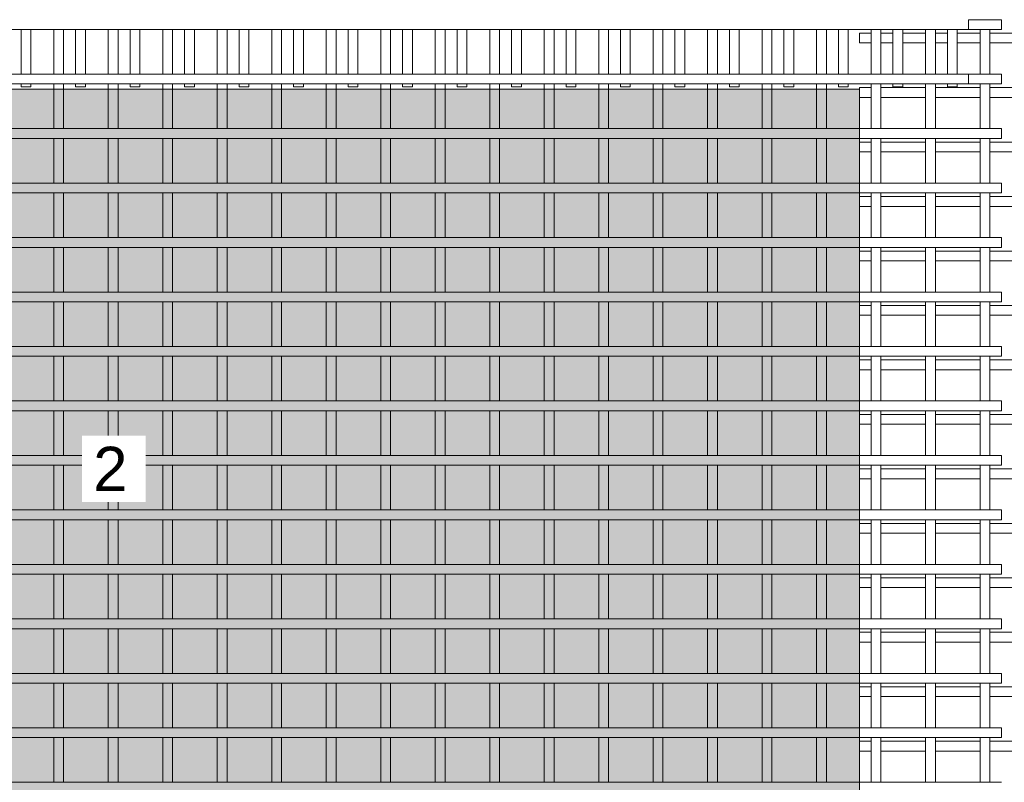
# Model space of a CAD drawing. Header units: millimetres. Extents: x 270 to 8201, y -488 to 3349.
# Tile 6 of 9: x 3745 to 5552, y 661 to 2060. Entities that reach past the tile are written whole.
import ezdxf

# ---------------------------------------------------------------- set-up
doc = ezdxf.new("R2010")
doc.units = ezdxf.units.MM
for name, color, linetype, lineweight in [('A-DETL-GENF', 92, 'Continuous', 18), ('A-DETL-THIN', 151, 'Continuous', 18), ('A-GENM', 13, 'Continuous', 18), ('G-ANNO-TEXT', 231, 'Continuous', 9)]:
    doc.layers.add(name, color=color, linetype=linetype, lineweight=lineweight)
doc.styles.add('Arial_2', font='arial.ttf', dxfattribs={"height": 81.236361})

# ---------------------------------------------------------------- blocks, each defined once
blk = doc.blocks.new('United Steel Ductile SE91 Small Mesh - United Steel Ductile SE91 Small Mesh-261679-Level 1')
at = {"layer": 'A-GENM'}
for p, q in [((0, -106.9), (-60, -106.9)), ((0, -124.9), (0, -106.9)), ((-1738.9, -124.9), (-1738.9, -206.8)), ((-1720.9, -206.8), (-1720.9, -124.9)), ((-1638.9, -124.9), (-1638.9, -206.8)), ((-1620.9, -206.8), (-1620.9, -124.9)), ((-1538.9, -124.9), (-1538.9, -206.8)), ((-1520.9, -206.8), (-1520.9, -124.9)), ((-1438.9, -124.9), (-1438.9, -206.8)), ((-1420.9, -206.8), (-1420.9, -124.9)), ((-1338.9, -124.9), (-1338.9, -206.8)), ((-1320.9, -206.8), (-1320.9, -124.9)), ((-1238.9, -124.9), (-1238.9, -206.8)), ((-1220.9, -206.8), (-1220.9, -124.9)), ((-1138.9, -124.9), (-1138.9, -206.8)), ((-1120.9, -206.8), (-1120.9, -124.9)), ((-1038.9, -124.9), (-1038.9, -206.8)), ((-1020.9, -206.8), (-1020.9, -124.9)), ((-938.9, -124.9), (-938.9, -206.8)), ((-920.9, -206.8), (-920.9, -124.9)), ((-838.9, -124.9), (-838.9, -206.8)), ((-820.9, -206.8), (-820.9, -124.9)), ((-738.9, -124.9), (-738.9, -206.8)), ((-720.9, -206.8), (-720.9, -124.9)), ((-639, -124.9), (-639, -206.8)), ((-621, -206.8), (-621, -124.9)), ((-539, -124.9), (-539, -206.8)), ((-521, -206.8), (-521, -124.9)), ((-439, -124.9), (-439, -206.8)), ((-421, -206.8), (-421, -124.9)), ((-339, -124.9), (-339, -206.8)), ((-321, -206.8), (-321, -124.9)), ((-239, -124.9), (-239, -206.8)), ((-221, -206.8), (-221, -124.9)), ((-139, -124.9), (-139, -206.8)), ((-121, -206.8), (-121, -124.9)), ((-60, -124.9), (0, -124.9)), ((-39, -124.9), (-39, -206.8)), ((-21, -206.8), (-21, -124.9)), ((0, -206.8), (-60, -206.8)), ((0, -224.8), (0, -206.8)), ((-1738.9, -224.8), (-1738.9, -234.6)), ((-1738.9, -234.6), (-1738.9, -306.8)), ((-1720.9, -234.6), (-1720.9, -224.8)), ((-1720.9, -306.8), (-1720.9, -234.6)), ((-1638.9, -224.8), (-1638.9, -234.6)), ((-1638.9, -234.6), (-1638.9, -306.8)), ((-1620.9, -234.6), (-1620.9, -224.8)), ((-1620.9, -306.8), (-1620.9, -234.6)), ((-1538.9, -224.8), (-1538.9, -234.6)), ((-1538.9, -234.6), (-1538.9, -306.8)), ((-1520.9, -234.6), (-1520.9, -224.8)), ((-1520.9, -306.8), (-1520.9, -234.6)), ((-1438.9, -224.8), (-1438.9, -234.6)), ((-1438.9, -234.6), (-1438.9, -306.8)), ((-1420.9, -234.6), (-1420.9, -224.8)), ((-1420.9, -306.8), (-1420.9, -234.6)), ((-1338.9, -224.8), (-1338.9, -234.6)), ((-1338.9, -234.6), (-1338.9, -306.8)), ((-1320.9, -234.6), (-1320.9, -224.8)), ((-1320.9, -306.8), (-1320.9, -234.6)), ((-1238.9, -224.8), (-1238.9, -234.6)), ((-1238.9, -234.6), (-1238.9, -306.8)), ((-1220.9, -234.6), (-1220.9, -224.8)), ((-1220.9, -306.8), (-1220.9, -234.6)), ((-1138.9, -224.8), (-1138.9, -234.6)), ((-1138.9, -234.6), (-1138.9, -306.8)), ((-1120.9, -234.6), (-1120.9, -224.8)), ((-1120.9, -306.8), (-1120.9, -234.6)), ((-1038.9, -224.8), (-1038.9, -234.6)), ((-1038.9, -234.6), (-1038.9, -306.8)), ((-1020.9, -234.6), (-1020.9, -224.8)), ((-1020.9, -306.8), (-1020.9, -234.6)), ((-938.9, -224.8), (-938.9, -234.6)), ((-938.9, -234.6), (-938.9, -306.8)), ((-920.9, -234.6), (-920.9, -224.8)), ((-920.9, -306.8), (-920.9, -234.6)), ((-838.9, -224.8), (-838.9, -234.6)), ((-838.9, -234.6), (-838.9, -306.8)), ((-820.9, -234.6), (-820.9, -224.8)), ((-820.9, -306.8), (-820.9, -234.6)), ((-738.9, -224.8), (-738.9, -234.6)), ((-738.9, -234.6), (-738.9, -306.8)), ((-720.9, -234.6), (-720.9, -224.8)), ((-720.9, -306.8), (-720.9, -234.6)), ((-639, -224.8), (-639, -234.6)), ((-639, -234.6), (-639, -306.8)), ((-621, -234.6), (-621, -224.8)), ((-621, -306.8), (-621, -234.6)), ((-539, -224.8), (-539, -234.6)), ((-539, -234.6), (-539, -306.8)), ((-521, -234.6), (-521, -224.8)), ((-521, -306.8), (-521, -234.6)), ((-439, -224.8), (-439, -234.6)), ((-439, -234.6), (-439, -306.8)), ((-421, -234.6), (-421, -224.8)), ((-421, -306.8), (-421, -234.6)), ((-339, -224.8), (-339, -234.6)), ((-339, -234.6), (-339, -306.8)), ((-321, -234.6), (-321, -224.8)), ((-321, -306.8), (-321, -234.6)), ((-239, -224.8), (-239, -306.8)), ((-221, -306.8), (-221, -224.8)), ((-139, -224.8), (-139, -306.8)), ((-121, -306.8), (-121, -224.8)), ((-60, -224.8), (0, -224.8)), ((-39, -224.8), (-39, -306.8)), ((-21, -306.8), (-21, -224.8)), ((-260.1, -306.8), (-4560, -306.8)), ((0, -306.8), (-260.1, -306.8)), ((0, -324.8), (0, -306.8)), ((-4560, -324.8), (-260.1, -324.8)), ((-1738.9, -324.8), (-1738.9, -406.8)), ((-1720.9, -406.8), (-1720.9, -324.8)), ((-1638.9, -324.8), (-1638.9, -406.8)), ((-1620.9, -406.8), (-1620.9, -324.8)), ((-1538.9, -324.8), (-1538.9, -406.8)), ((-1520.9, -406.8), (-1520.9, -324.8)), ((-1438.9, -324.8), (-1438.9, -406.8)), ((-1420.9, -406.8), (-1420.9, -324.8)), ((-1338.9, -324.8), (-1338.9, -406.8)), ((-1320.9, -406.8), (-1320.9, -324.8)), ((-1238.9, -324.8), (-1238.9, -406.8)), ((-1220.9, -406.8), (-1220.9, -324.8)), ((-1138.9, -324.8), (-1138.9, -406.8)), ((-1120.9, -406.8), (-1120.9, -324.8)), ((-1038.9, -324.8), (-1038.9, -406.8)), ((-1020.9, -406.8), (-1020.9, -324.8)), ((-938.9, -324.8), (-938.9, -406.8)), ((-920.9, -406.8), (-920.9, -324.8)), ((-838.9, -324.8), (-838.9, -406.8)), ((-820.9, -406.8), (-820.9, -324.8)), ((-738.9, -324.8), (-738.9, -406.8)), ((-720.9, -406.8), (-720.9, -324.8)), ((-639, -324.8), (-639, -406.8)), ((-621, -406.8), (-621, -324.8)), ((-539, -324.8), (-539, -406.8)), ((-521, -406.8), (-521, -324.8)), ((-439, -324.8), (-439, -406.8)), ((-421, -406.8), (-421, -324.8)), ((-339, -324.8), (-339, -406.8)), ((-321, -406.8), (-321, -324.8)), ((-260.1, -324.8), (0, -324.8)), ((-239, -324.8), (-239, -406.8)), ((-221, -406.8), (-221, -324.8)), ((-139, -324.8), (-139, -406.8)), ((-121, -406.8), (-121, -324.8)), ((-39, -324.8), (-39, -406.8)), ((-21, -406.8), (-21, -324.8)), ((-260.1, -406.8), (-4560, -406.8)), ((0, -406.8), (-260.1, -406.8)), ((0, -424.8), (0, -406.8)), ((-4560, -424.8), (-260.1, -424.8)), ((-1738.9, -424.8), (-1738.9, -506.8)), ((-1720.9, -506.8), (-1720.9, -424.8)), ((-1638.9, -424.8), (-1638.9, -506.8)), ((-1620.9, -506.8), (-1620.9, -424.8)), ((-1538.9, -424.8), (-1538.9, -506.8)), ((-1520.9, -506.8), (-1520.9, -424.8)), ((-1438.9, -424.8), (-1438.9, -506.8)), ((-1420.9, -506.8), (-1420.9, -424.8)), ((-1338.9, -424.8), (-1338.9, -506.8)), ((-1320.9, -506.8), (-1320.9, -424.8)), ((-1238.9, -424.8), (-1238.9, -506.8)), ((-1220.9, -506.8), (-1220.9, -424.8)), ((-1138.9, -424.8), (-1138.9, -506.8)), ((-1120.9, -506.8), (-1120.9, -424.8)), ((-1038.9, -424.8), (-1038.9, -506.8)), ((-1020.9, -506.8), (-1020.9, -424.8)), ((-938.9, -424.8), (-938.9, -506.8)), ((-920.9, -506.8), (-920.9, -424.8)), ((-838.9, -424.8), (-838.9, -506.8)), ((-820.9, -506.8), (-820.9, -424.8)), ((-738.9, -424.8), (-738.9, -506.8)), ((-720.9, -506.8), (-720.9, -424.8)), ((-639, -424.8), (-639, -506.8)), ((-621, -506.8), (-621, -424.8)), ((-539, -424.8), (-539, -506.8)), ((-521, -506.8), (-521, -424.8)), ((-439, -424.8), (-439, -506.8)), ((-421, -506.8), (-421, -424.8)), ((-339, -424.8), (-339, -506.8)), ((-321, -506.8), (-321, -424.8)), ((-260.1, -424.8), (0, -424.8)), ((-239, -424.8), (-239, -506.8)), ((-221, -506.8), (-221, -424.8)), ((-139, -424.8), (-139, -506.8)), ((-121, -506.8), (-121, -424.8)), ((-39, -424.8), (-39, -506.8)), ((-21, -506.8), (-21, -424.8)), ((-260.1, -506.8), (-4560, -506.8)), ((0, -506.8), (-260.1, -506.8)), ((0, -524.8), (0, -506.8)), ((-4560, -524.8), (-260.1, -524.8)), ((-1738.9, -524.8), (-1738.9, -606.8)), ((-1720.9, -606.8), (-1720.9, -524.8)), ((-1638.9, -524.8), (-1638.9, -606.8)), ((-1620.9, -606.8), (-1620.9, -524.8)), ((-1538.9, -524.8), (-1538.9, -606.8)), ((-1520.9, -606.8), (-1520.9, -524.8)), ((-1438.9, -524.8), (-1438.9, -606.8)), ((-1420.9, -606.8), (-1420.9, -524.8)), ((-1338.9, -524.8), (-1338.9, -606.8)), ((-1320.9, -606.8), (-1320.9, -524.8)), ((-1238.9, -524.8), (-1238.9, -606.8)), ((-1220.9, -606.8), (-1220.9, -524.8)), ((-1138.9, -524.8), (-1138.9, -606.8)), ((-1120.9, -606.8), (-1120.9, -524.8)), ((-1038.9, -524.8), (-1038.9, -606.8)), ((-1020.9, -606.8), (-1020.9, -524.8)), ((-938.9, -524.8), (-938.9, -606.8)), ((-920.9, -606.8), (-920.9, -524.8)), ((-838.9, -524.8), (-838.9, -606.8)), ((-820.9, -606.8), (-820.9, -524.8)), ((-738.9, -524.8), (-738.9, -606.8)), ((-720.9, -606.8), (-720.9, -524.8)), ((-639, -524.8), (-639, -606.8)), ((-621, -606.8), (-621, -524.8)), ((-539, -524.8), (-539, -606.8)), ((-521, -606.8), (-521, -524.8)), ((-439, -524.8), (-439, -606.8)), ((-421, -606.8), (-421, -524.8)), ((-339, -524.8), (-339, -606.8)), ((-321, -606.8), (-321, -524.8)), ((-260.1, -524.8), (0, -524.8)), ((-239, -524.8), (-239, -606.8)), ((-221, -606.8), (-221, -524.8)), ((-139, -524.8), (-139, -606.8)), ((-121, -606.8), (-121, -524.8)), ((-39, -524.8), (-39, -606.8)), ((-21, -606.8), (-21, -524.8)), ((-260.1, -606.8), (-4560, -606.8)), ((0, -606.8), (-260.1, -606.8)), ((0, -624.8), (0, -606.8)), ((-4560, -624.8), (-260.1, -624.8)), ((-1738.9, -624.8), (-1738.9, -706.8)), ((-1720.9, -706.8), (-1720.9, -624.8)), ((-1638.9, -624.8), (-1638.9, -706.8)), ((-1620.9, -706.8), (-1620.9, -624.8)), ((-1538.9, -624.8), (-1538.9, -706.8)), ((-1520.9, -706.8), (-1520.9, -624.8)), ((-1438.9, -624.8), (-1438.9, -706.8)), ((-1420.9, -706.8), (-1420.9, -624.8)), ((-1338.9, -624.8), (-1338.9, -706.8)), ((-1320.9, -706.8), (-1320.9, -624.8)), ((-1238.9, -624.8), (-1238.9, -706.8)), ((-1220.9, -706.8), (-1220.9, -624.8)), ((-1138.9, -624.8), (-1138.9, -706.8)), ((-1120.9, -706.8), (-1120.9, -624.8)), ((-1038.9, -624.8), (-1038.9, -706.8)), ((-1020.9, -706.8), (-1020.9, -624.8)), ((-938.9, -624.8), (-938.9, -706.8)), ((-920.9, -706.8), (-920.9, -624.8)), ((-838.9, -624.8), (-838.9, -706.8)), ((-820.9, -706.8), (-820.9, -624.8)), ((-738.9, -624.8), (-738.9, -706.8)), ((-720.9, -706.8), (-720.9, -624.8)), ((-639, -624.8), (-639, -706.8)), ((-621, -706.8), (-621, -624.8)), ((-539, -624.8), (-539, -706.8)), ((-521, -706.8), (-521, -624.8)), ((-439, -624.8), (-439, -706.8)), ((-421, -706.8), (-421, -624.8)), ((-339, -624.8), (-339, -706.8)), ((-321, -706.8), (-321, -624.8)), ((-260.1, -624.8), (0, -624.8)), ((-239, -624.8), (-239, -706.8)), ((-221, -706.8), (-221, -624.8)), ((-139, -624.8), (-139, -706.8)), ((-121, -706.8), (-121, -624.8)), ((-39, -624.8), (-39, -706.8)), ((-21, -706.8), (-21, -624.8)), ((-260.1, -706.8), (-4560, -706.8)), ((0, -706.8), (-260.1, -706.8)), ((0, -724.8), (0, -706.8)), ((-4560, -724.8), (-260.1, -724.8)), ((-1738.9, -724.8), (-1738.9, -806.7)), ((-1720.9, -806.7), (-1720.9, -724.8)), ((-1638.9, -724.8), (-1638.9, -806.7)), ((-1620.9, -806.7), (-1620.9, -724.8)), ((-1538.9, -724.8), (-1538.9, -806.7)), ((-1520.9, -806.7), (-1520.9, -724.8)), ((-1438.9, -724.8), (-1438.9, -806.7)), ((-1420.9, -806.7), (-1420.9, -724.8)), ((-1338.9, -724.8), (-1338.9, -806.7)), ((-1320.9, -806.7), (-1320.9, -724.8)), ((-1238.9, -724.8), (-1238.9, -806.7)), ((-1220.9, -806.7), (-1220.9, -724.8)), ((-1138.9, -724.8), (-1138.9, -806.7)), ((-1120.9, -806.7), (-1120.9, -724.8)), ((-1038.9, -724.8), (-1038.9, -806.7)), ((-1020.9, -806.7), (-1020.9, -724.8)), ((-938.9, -724.8), (-938.9, -806.7)), ((-920.9, -806.7), (-920.9, -724.8)), ((-838.9, -724.8), (-838.9, -806.7)), ((-820.9, -806.7), (-820.9, -724.8)), ((-738.9, -724.8), (-738.9, -806.7)), ((-720.9, -806.7), (-720.9, -724.8)), ((-639, -724.8), (-639, -806.7)), ((-621, -806.7), (-621, -724.8)), ((-539, -724.8), (-539, -806.7)), ((-521, -806.7), (-521, -724.8)), ((-439, -724.8), (-439, -806.7)), ((-421, -806.7), (-421, -724.8)), ((-339, -724.8), (-339, -806.7)), ((-321, -806.7), (-321, -724.8)), ((-260.1, -724.8), (0, -724.8)), ((-239, -724.8), (-239, -806.7)), ((-221, -806.7), (-221, -724.8)), ((-139, -724.8), (-139, -806.7)), ((-121, -806.7), (-121, -724.8)), ((-39, -724.8), (-39, -806.7)), ((-21, -806.7), (-21, -724.8)), ((-260.1, -806.7), (-4560, -806.7)), ((0, -806.7), (-260.1, -806.7)), ((0, -824.7), (0, -806.7)), ((-4560, -824.7), (-260.1, -824.7)), ((-1738.9, -824.7), (-1738.9, -906.7)), ((-1720.9, -906.7), (-1720.9, -824.7)), ((-1638.9, -824.7), (-1638.9, -906.7)), ((-1620.9, -906.7), (-1620.9, -824.7)), ((-1538.9, -824.7), (-1538.9, -906.7)), ((-1520.9, -906.7), (-1520.9, -824.7)), ((-1438.9, -824.7), (-1438.9, -906.7)), ((-1420.9, -906.7), (-1420.9, -824.7)), ((-1338.9, -824.7), (-1338.9, -906.7)), ((-1320.9, -906.7), (-1320.9, -824.7)), ((-1238.9, -824.7), (-1238.9, -906.7)), ((-1220.9, -906.7), (-1220.9, -824.7)), ((-1138.9, -824.7), (-1138.9, -906.7)), ((-1120.9, -906.7), (-1120.9, -824.7)), ((-1038.9, -824.7), (-1038.9, -906.7)), ((-1020.9, -906.7), (-1020.9, -824.7)), ((-938.9, -824.7), (-938.9, -906.7)), ((-920.9, -906.7), (-920.9, -824.7)), ((-838.9, -824.7), (-838.9, -906.7)), ((-820.9, -906.7), (-820.9, -824.7)), ((-738.9, -824.7), (-738.9, -906.7)), ((-720.9, -906.7), (-720.9, -824.7)), ((-639, -824.7), (-639, -906.7)), ((-621, -906.7), (-621, -824.7)), ((-539, -824.7), (-539, -906.7)), ((-521, -906.7), (-521, -824.7)), ((-439, -824.7), (-439, -906.7)), ((-421, -906.7), (-421, -824.7)), ((-339, -824.7), (-339, -906.7)), ((-321, -906.7), (-321, -824.7)), ((-260.1, -824.7), (0, -824.7)), ((-239, -824.7), (-239, -906.7)), ((-221, -906.7), (-221, -824.7)), ((-139, -824.7), (-139, -906.7)), ((-121, -906.7), (-121, -824.7)), ((-39, -824.7), (-39, -906.7)), ((-21, -906.7), (-21, -824.7)), ((-260.1, -906.7), (-4560, -906.7)), ((0, -906.7), (-260.1, -906.7)), ((0, -924.7), (0, -906.7)), ((-4560, -924.7), (-260.1, -924.7)), ((-1738.9, -924.7), (-1738.9, -1006.7)), ((-1720.9, -1006.7), (-1720.9, -924.7)), ((-1638.9, -924.7), (-1638.9, -1006.7)), ((-1620.9, -1006.7), (-1620.9, -924.7)), ((-1538.9, -924.7), (-1538.9, -1006.7)), ((-1520.9, -1006.7), (-1520.9, -924.7)), ((-1438.9, -924.7), (-1438.9, -1006.7)), ((-1420.9, -1006.7), (-1420.9, -924.7)), ((-1338.9, -924.7), (-1338.9, -1006.7)), ((-1320.9, -1006.7), (-1320.9, -924.7)), ((-1238.9, -924.7), (-1238.9, -1006.7)), ((-1220.9, -1006.7), (-1220.9, -924.7)), ((-1138.9, -924.7), (-1138.9, -1006.7)), ((-1120.9, -1006.7), (-1120.9, -924.7)), ((-1038.9, -924.7), (-1038.9, -1006.7)), ((-1020.9, -1006.7), (-1020.9, -924.7)), ((-938.9, -924.7), (-938.9, -1006.7)), ((-920.9, -1006.7), (-920.9, -924.7)), ((-838.9, -924.7), (-838.9, -1006.7)), ((-820.9, -1006.7), (-820.9, -924.7)), ((-738.9, -924.7), (-738.9, -1006.7)), ((-720.9, -1006.7), (-720.9, -924.7)), ((-639, -924.7), (-639, -1006.7)), ((-621, -1006.7), (-621, -924.7)), ((-539, -924.7), (-539, -1006.7)), ((-521, -1006.7), (-521, -924.7)), ((-439, -924.7), (-439, -1006.7)), ((-421, -1006.7), (-421, -924.7)), ((-339, -924.7), (-339, -1006.7)), ((-321, -1006.7), (-321, -924.7)), ((-260.1, -924.7), (0, -924.7)), ((-239, -924.7), (-239, -1006.7)), ((-221, -1006.7), (-221, -924.7)), ((-139, -924.7), (-139, -1006.7)), ((-121, -1006.7), (-121, -924.7)), ((-39, -924.7), (-39, -1006.7)), ((-21, -1006.7), (-21, -924.7)), ((-260.1, -1006.7), (-4560, -1006.7)), ((0, -1006.7), (-260.1, -1006.7)), ((0, -1024.7), (0, -1006.7)), ((-4560, -1024.7), (-260.1, -1024.7)), ((-1738.9, -1024.7), (-1738.9, -1106.7)), ((-1720.9, -1106.7), (-1720.9, -1024.7)), ((-1638.9, -1024.7), (-1638.9, -1106.7)), ((-1620.9, -1106.7), (-1620.9, -1024.7)), ((-1538.9, -1024.7), (-1538.9, -1106.7)), ((-1520.9, -1106.7), (-1520.9, -1024.7)), ((-1438.9, -1024.7), (-1438.9, -1106.7)), ((-1420.9, -1106.7), (-1420.9, -1024.7)), ((-1338.9, -1024.7), (-1338.9, -1106.7)), ((-1320.9, -1106.7), (-1320.9, -1024.7)), ((-1238.9, -1024.7), (-1238.9, -1106.7)), ((-1220.9, -1106.7), (-1220.9, -1024.7)), ((-1138.9, -1024.7), (-1138.9, -1106.7)), ((-1120.9, -1106.7), (-1120.9, -1024.7)), ((-1038.9, -1024.7), (-1038.9, -1106.7)), ((-1020.9, -1106.7), (-1020.9, -1024.7)), ((-938.9, -1024.7), (-938.9, -1106.7)), ((-920.9, -1106.7), (-920.9, -1024.7)), ((-838.9, -1024.7), (-838.9, -1106.7)), ((-820.9, -1106.7), (-820.9, -1024.7)), ((-738.9, -1024.7), (-738.9, -1106.7)), ((-720.9, -1106.7), (-720.9, -1024.7)), ((-639, -1024.7), (-639, -1106.7)), ((-621, -1106.7), (-621, -1024.7)), ((-539, -1024.7), (-539, -1106.7)), ((-521, -1106.7), (-521, -1024.7)), ((-439, -1024.7), (-439, -1106.7)), ((-421, -1106.7), (-421, -1024.7)), ((-339, -1024.7), (-339, -1106.7)), ((-321, -1106.7), (-321, -1024.7)), ((-260.1, -1024.7), (0, -1024.7)), ((-239, -1024.7), (-239, -1106.7)), ((-221, -1106.7), (-221, -1024.7)), ((-139, -1024.7), (-139, -1106.7)), ((-121, -1106.7), (-121, -1024.7)), ((-39, -1024.7), (-39, -1106.7)), ((-21, -1106.7), (-21, -1024.7)), ((-260.1, -1106.7), (-4560, -1106.7)), ((0, -1106.7), (-260.1, -1106.7)), ((0, -1124.7), (0, -1106.7)), ((-4560, -1124.7), (-260.1, -1124.7)), ((-1738.9, -1124.7), (-1738.9, -1206.7)), ((-1720.9, -1206.7), (-1720.9, -1124.7)), ((-1638.9, -1124.7), (-1638.9, -1206.7)), ((-1620.9, -1206.7), (-1620.9, -1124.7)), ((-1538.9, -1124.7), (-1538.9, -1206.7)), ((-1520.9, -1206.7), (-1520.9, -1124.7)), ((-1438.9, -1124.7), (-1438.9, -1206.7)), ((-1420.9, -1206.7), (-1420.9, -1124.7)), ((-1338.9, -1124.7), (-1338.9, -1206.7)), ((-1320.9, -1206.7), (-1320.9, -1124.7)), ((-1238.9, -1124.7), (-1238.9, -1206.7)), ((-1220.9, -1206.7), (-1220.9, -1124.7)), ((-1138.9, -1124.7), (-1138.9, -1206.7)), ((-1120.9, -1206.7), (-1120.9, -1124.7)), ((-1038.9, -1124.7), (-1038.9, -1206.7)), ((-1020.9, -1206.7), (-1020.9, -1124.7)), ((-938.9, -1124.7), (-938.9, -1206.7)), ((-920.9, -1206.7), (-920.9, -1124.7)), ((-838.9, -1124.7), (-838.9, -1206.7)), ((-820.9, -1206.7), (-820.9, -1124.7)), ((-738.9, -1124.7), (-738.9, -1206.7)), ((-720.9, -1206.7), (-720.9, -1124.7)), ((-639, -1124.7), (-639, -1206.7)), ((-621, -1206.7), (-621, -1124.7)), ((-539, -1124.7), (-539, -1206.7)), ((-521, -1206.7), (-521, -1124.7)), ((-439, -1124.7), (-439, -1206.7)), ((-421, -1206.7), (-421, -1124.7)), ((-339, -1124.7), (-339, -1206.7)), ((-321, -1206.7), (-321, -1124.7)), ((-260.1, -1124.7), (0, -1124.7)), ((-239, -1124.7), (-239, -1206.7)), ((-221, -1206.7), (-221, -1124.7)), ((-139, -1124.7), (-139, -1206.7)), ((-121, -1206.7), (-121, -1124.7)), ((-39, -1124.7), (-39, -1206.7)), ((-21, -1206.7), (-21, -1124.7)), ((-260.1, -1206.7), (-4560, -1206.7)), ((0, -1206.7), (-260.1, -1206.7)), ((0, -1224.7), (0, -1206.7)), ((-4560, -1224.7), (-260.1, -1224.7)), ((-1738.9, -1224.7), (-1738.9, -1306.7)), ((-1720.9, -1306.7), (-1720.9, -1224.7)), ((-1638.9, -1224.7), (-1638.9, -1306.7)), ((-1620.9, -1306.7), (-1620.9, -1224.7)), ((-1538.9, -1224.7), (-1538.9, -1306.7)), ((-1520.9, -1306.7), (-1520.9, -1224.7)), ((-1438.9, -1224.7), (-1438.9, -1306.7)), ((-1420.9, -1306.7), (-1420.9, -1224.7)), ((-1338.9, -1224.7), (-1338.9, -1306.7)), ((-1320.9, -1306.7), (-1320.9, -1224.7)), ((-1238.9, -1224.7), (-1238.9, -1306.7)), ((-1220.9, -1306.7), (-1220.9, -1224.7)), ((-1138.9, -1224.7), (-1138.9, -1306.7)), ((-1120.9, -1306.7), (-1120.9, -1224.7)), ((-1038.9, -1224.7), (-1038.9, -1306.7)), ((-1020.9, -1306.7), (-1020.9, -1224.7)), ((-938.9, -1224.7), (-938.9, -1306.7)), ((-920.9, -1306.7), (-920.9, -1224.7)), ((-838.9, -1224.7), (-838.9, -1306.7)), ((-820.9, -1306.7), (-820.9, -1224.7)), ((-738.9, -1224.7), (-738.9, -1306.7)), ((-720.9, -1306.7), (-720.9, -1224.7)), ((-639, -1224.7), (-639, -1306.7)), ((-621, -1306.7), (-621, -1224.7)), ((-539, -1224.7), (-539, -1306.7)), ((-521, -1306.7), (-521, -1224.7)), ((-439, -1224.7), (-439, -1306.7)), ((-421, -1306.7), (-421, -1224.7)), ((-339, -1224.7), (-339, -1306.7)), ((-321, -1306.7), (-321, -1224.7)), ((-260.1, -1224.7), (0, -1224.7)), ((-239, -1224.7), (-239, -1306.7)), ((-221, -1306.7), (-221, -1224.7)), ((-139, -1224.7), (-139, -1306.7)), ((-121, -1306.7), (-121, -1224.7)), ((-39, -1224.7), (-39, -1306.7)), ((-21, -1306.7), (-21, -1224.7)), ((-260.1, -1306.7), (-4560, -1306.7)), ((0, -1306.7), (-260.1, -1306.7)), ((0, -1324.7), (0, -1306.7)), ((-4560, -1324.7), (-260.1, -1324.7)), ((-1738.9, -1324.7), (-1738.9, -1406.7)), ((-1720.9, -1406.7), (-1720.9, -1324.7)), ((-1638.9, -1324.7), (-1638.9, -1406.7)), ((-1620.9, -1406.7), (-1620.9, -1324.7)), ((-1538.9, -1324.7), (-1538.9, -1406.7)), ((-1520.9, -1406.7), (-1520.9, -1324.7)), ((-1438.9, -1324.7), (-1438.9, -1406.7)), ((-1420.9, -1406.7), (-1420.9, -1324.7)), ((-1338.9, -1324.7), (-1338.9, -1406.7)), ((-1320.9, -1406.7), (-1320.9, -1324.7)), ((-1238.9, -1324.7), (-1238.9, -1406.7)), ((-1220.9, -1406.7), (-1220.9, -1324.7)), ((-1138.9, -1324.7), (-1138.9, -1406.7)), ((-1120.9, -1406.7), (-1120.9, -1324.7)), ((-1038.9, -1324.7), (-1038.9, -1406.7)), ((-1020.9, -1406.7), (-1020.9, -1324.7)), ((-938.9, -1324.7), (-938.9, -1406.7)), ((-920.9, -1406.7), (-920.9, -1324.7)), ((-838.9, -1324.7), (-838.9, -1406.7)), ((-820.9, -1406.7), (-820.9, -1324.7)), ((-738.9, -1324.7), (-738.9, -1406.7)), ((-720.9, -1406.7), (-720.9, -1324.7)), ((-639, -1324.7), (-639, -1406.7)), ((-621, -1406.7), (-621, -1324.7)), ((-539, -1324.7), (-539, -1406.7)), ((-521, -1406.7), (-521, -1324.7)), ((-439, -1324.7), (-439, -1406.7)), ((-421, -1406.7), (-421, -1324.7)), ((-339, -1324.7), (-339, -1406.7)), ((-321, -1406.7), (-321, -1324.7)), ((-260.1, -1324.7), (0, -1324.7)), ((-239, -1324.7), (-239, -1406.7)), ((-221, -1406.7), (-221, -1324.7)), ((-139, -1324.7), (-139, -1406.7)), ((-121, -1406.7), (-121, -1324.7)), ((-39, -1324.7), (-39, -1406.7)), ((-21, -1406.7), (-21, -1324.7)), ((-260.1, -1406.7), (-4560, -1406.7)), ((0, -1406.7), (-260.1, -1406.7)), ((0, -1424.7), (0, -1406.7)), ((-4560, -1424.7), (-260.1, -1424.7)), ((-1738.9, -1424.7), (-1738.9, -1506.6)), ((-1720.9, -1506.6), (-1720.9, -1424.7)), ((-1638.9, -1424.7), (-1638.9, -1506.6)), ((-1620.9, -1506.6), (-1620.9, -1424.7)), ((-1538.9, -1424.7), (-1538.9, -1506.6)), ((-1520.9, -1506.6), (-1520.9, -1424.7)), ((-1438.9, -1424.7), (-1438.9, -1506.6)), ((-1420.9, -1506.6), (-1420.9, -1424.7)), ((-1338.9, -1424.7), (-1338.9, -1506.6)), ((-1320.9, -1506.6), (-1320.9, -1424.7)), ((-1238.9, -1424.7), (-1238.9, -1506.6)), ((-1220.9, -1506.6), (-1220.9, -1424.7)), ((-1138.9, -1424.7), (-1138.9, -1506.6)), ((-1120.9, -1506.6), (-1120.9, -1424.7)), ((-1038.9, -1424.7), (-1038.9, -1506.6)), ((-1020.9, -1506.6), (-1020.9, -1424.7)), ((-938.9, -1424.7), (-938.9, -1506.6)), ((-920.9, -1506.6), (-920.9, -1424.7)), ((-838.9, -1424.7), (-838.9, -1506.6)), ((-820.9, -1506.6), (-820.9, -1424.7)), ((-738.9, -1424.7), (-738.9, -1506.6)), ((-720.9, -1506.6), (-720.9, -1424.7)), ((-639, -1424.7), (-639, -1506.6)), ((-621, -1506.6), (-621, -1424.7)), ((-539, -1424.7), (-539, -1506.6)), ((-521, -1506.6), (-521, -1424.7)), ((-439, -1424.7), (-439, -1506.6)), ((-421, -1506.6), (-421, -1424.7)), ((-339, -1424.7), (-339, -1506.6)), ((-321, -1506.6), (-321, -1424.7)), ((-260.1, -1424.7), (0, -1424.7)), ((-239, -1424.7), (-239, -1506.6)), ((-221, -1506.6), (-221, -1424.7)), ((-139, -1424.7), (-139, -1506.6)), ((-121, -1506.6), (-121, -1424.7)), ((-39, -1424.7), (-39, -1506.6)), ((-21, -1506.6), (-21, -1424.7)), ((-260.1, -1506.6), (-4560, -1506.6)), ((0, -1506.6), (-260.1, -1506.6))]:
    blk.add_line(p, q, dxfattribs=at)
blk = doc.blocks.new('United Steel Ductile SE91 Small Mesh - United Steel Ductile SE91 Small Mesh-V1-Level 1')
at = {"layer": 'A-GENM'}
for p, q in [((0, -1824.6), (0, -1806.6)), ((-4560, -1824.6), (0, -1824.6)), ((-1738.9, -1824.6), (-1738.9, -1906.6)), ((-1720.9, -1906.6), (-1720.9, -1824.6)), ((-1638.9, -1824.6), (-1638.9, -1906.6)), ((-1620.9, -1906.6), (-1620.9, -1824.6)), ((-1538.9, -1824.6), (-1538.9, -1906.6)), ((-1520.9, -1906.6), (-1520.9, -1824.6)), ((-1438.9, -1824.6), (-1438.9, -1906.6)), ((-1420.9, -1906.6), (-1420.9, -1824.6)), ((-1338.9, -1824.6), (-1338.9, -1906.6)), ((-1320.9, -1906.6), (-1320.9, -1824.6)), ((-1238.9, -1824.6), (-1238.9, -1906.6)), ((-1220.9, -1906.6), (-1220.9, -1824.6)), ((-1138.9, -1824.6), (-1138.9, -1906.6)), ((-1120.9, -1906.6), (-1120.9, -1824.6)), ((-1038.9, -1824.6), (-1038.9, -1906.6)), ((-1020.9, -1906.6), (-1020.9, -1824.6)), ((-938.9, -1824.6), (-938.9, -1906.6)), ((-920.9, -1906.6), (-920.9, -1824.6)), ((-838.9, -1824.6), (-838.9, -1906.6)), ((-820.9, -1906.6), (-820.9, -1824.6)), ((-738.9, -1824.6), (-738.9, -1906.6)), ((-720.9, -1906.6), (-720.9, -1824.6)), ((-639, -1824.6), (-639, -1906.6)), ((-621, -1906.6), (-621, -1824.6)), ((-539, -1824.6), (-539, -1906.6)), ((-521, -1906.6), (-521, -1824.6)), ((-439, -1824.6), (-439, -1906.6)), ((-421, -1906.6), (-421, -1824.6)), ((-339, -1824.6), (-339, -1906.6)), ((-321, -1906.6), (-321, -1824.6)), ((-239, -1824.6), (-239, -1906.6)), ((-221, -1906.6), (-221, -1824.6)), ((-139, -1824.6), (-139, -1906.6)), ((-121, -1906.6), (-121, -1824.6)), ((-39, -1824.6), (-39, -1906.6)), ((-21, -1906.6), (-21, -1824.6)), ((0, -1906.6), (-4560, -1906.6)), ((0, -1924.6), (0, -1906.6)), ((-4560, -1924.6), (0, -1924.6)), ((-1738.9, -1924.6), (-1738.9, -1930)), ((-1738.9, -1930), (-1720.9, -1930)), ((-1720.9, -1930), (-1720.9, -1924.6)), ((-1638.9, -1924.6), (-1638.9, -1930)), ((-1638.9, -1930), (-1620.9, -1930)), ((-1620.9, -1930), (-1620.9, -1924.6)), ((-1538.9, -1924.6), (-1538.9, -1930)), ((-1538.9, -1930), (-1520.9, -1930)), ((-1520.9, -1930), (-1520.9, -1924.6)), ((-1438.9, -1924.6), (-1438.9, -1930)), ((-1438.9, -1930), (-1420.9, -1930)), ((-1420.9, -1930), (-1420.9, -1924.6)), ((-1338.9, -1924.6), (-1338.9, -1930)), ((-1338.9, -1930), (-1320.9, -1930)), ((-1320.9, -1930), (-1320.9, -1924.6)), ((-1238.9, -1924.6), (-1238.9, -1930)), ((-1238.9, -1930), (-1220.9, -1930)), ((-1220.9, -1930), (-1220.9, -1924.6)), ((-1138.9, -1924.6), (-1138.9, -1930)), ((-1138.9, -1930), (-1120.9, -1930)), ((-1120.9, -1930), (-1120.9, -1924.6)), ((-1038.9, -1924.6), (-1038.9, -1930)), ((-1038.9, -1930), (-1020.9, -1930)), ((-1020.9, -1930), (-1020.9, -1924.6)), ((-938.9, -1924.6), (-938.9, -1930)), ((-938.9, -1930), (-920.9, -1930)), ((-920.9, -1930), (-920.9, -1924.6)), ((-838.9, -1924.6), (-838.9, -1930)), ((-838.9, -1930), (-820.9, -1930)), ((-820.9, -1930), (-820.9, -1924.6)), ((-738.9, -1924.6), (-738.9, -1930)), ((-738.9, -1930), (-720.9, -1930)), ((-720.9, -1930), (-720.9, -1924.6)), ((-639, -1924.6), (-639, -1930)), ((-639, -1930), (-621, -1930)), ((-621, -1930), (-621, -1924.6)), ((-539, -1924.6), (-539, -1930)), ((-539, -1930), (-521, -1930)), ((-521, -1930), (-521, -1924.6)), ((-439, -1924.6), (-439, -1930)), ((-439, -1930), (-421, -1930)), ((-421, -1930), (-421, -1924.6)), ((-339, -1924.6), (-339, -1930)), ((-339, -1930), (-321, -1930)), ((-321, -1930), (-321, -1924.6)), ((-239, -1924.6), (-239, -1930)), ((-239, -1930), (-221, -1930)), ((-221, -1930), (-221, -1924.6)), ((-139, -1924.6), (-139, -1930)), ((-139, -1930), (-121, -1930)), ((-121, -1930), (-121, -1924.6)), ((-39, -1924.6), (-39, -1930)), ((-39, -1930), (-21, -1930)), ((-21, -1930), (-21, -1924.6))]:
    blk.add_line(p, q, dxfattribs=at)
blk = doc.blocks.new('United Steel Ductile SE91 Small Mesh - United Steel Ductile SE91 Small Mesh-V2-Level 1')
at = {"layer": 'A-GENM'}
for p, q in [((-4538.9, -106.9), (-4560, -106.9)), ((-4560, -106.9), (-4560, -124.9)), ((-4498.9, -106.9), (-4520.9, -106.9)), ((-4520.8, -106.9), (-4520.8, -100.2)), ((-4438.9, -106.9), (-4480.9, -106.9)), ((-4398.9, -106.9), (-4420.9, -106.9)), ((-4420.8, -106.9), (-4420.8, -100.2)), ((-4338.9, -106.9), (-4380.9, -106.9)), ((-2833.3, -106.9), (-4320.9, -106.9)), ((-4320.8, -106.9), (-4320.8, -100.2)), ((-4560, -124.9), (-4538.9, -124.9)), ((-4520.9, -124.9), (-4498.9, -124.9)), ((-4520.8, -182.1), (-4520.8, -124.9)), ((-4480.9, -124.9), (-4438.9, -124.9)), ((-4420.9, -124.9), (-4398.9, -124.9)), ((-4420.8, -182.1), (-4420.8, -124.8)), ((-4380.9, -124.9), (-4338.9, -124.9)), ((-4320.9, -124.9), (-2833.3, -124.9)), ((-4320.8, -182.2), (-4320.8, -124.8)), ((-4538.8, -206.8), (-4560, -206.8)), ((-4560, -206.8), (-4560, -209.5)), ((-4560, -209.9), (-4560, -224.8)), ((-4438.8, -206.8), (-4520.9, -206.8)), ((-4520.8, -206.8), (-4520.8, -200.2)), ((-4338.8, -206.8), (-4420.9, -206.8)), ((-4420.8, -206.8), (-4420.8, -200.2)), ((-2833.3, -206.8), (-4320.9, -206.8)), ((-4320.8, -206.9), (-4320.8, -200.2)), ((-4560, -224.8), (-4538.8, -224.8)), ((-4520.9, -224.8), (-4438.8, -224.8)), ((-4520.8, -282.1), (-4520.8, -224.8)), ((-4420.9, -224.8), (-4338.8, -224.8)), ((-4420.8, -282.1), (-4420.8, -224.8)), ((-4320.9, -224.8), (-2833.3, -224.8)), ((-4320.8, -282.1), (-4320.8, -224.8)), ((-4538.8, -306.8), (-4560, -306.8)), ((-4560, -306.8), (-4560, -324.8)), ((-4438.8, -306.8), (-4520.9, -306.8)), ((-4520.8, -306.8), (-4520.8, -300.1)), ((-4338.8, -306.8), (-4420.9, -306.8)), ((-4420.8, -306.8), (-4420.8, -300.1)), ((-2833.3, -306.8), (-4320.9, -306.8)), ((-4320.8, -306.8), (-4320.8, -300.1)), ((-4560, -324.8), (-4538.8, -324.8)), ((-4520.9, -324.8), (-4438.8, -324.8)), ((-4520.8, -382.1), (-4520.8, -324.8)), ((-4420.9, -324.8), (-4338.8, -324.8)), ((-4420.8, -382.1), (-4420.8, -324.8)), ((-4320.9, -324.8), (-2833.3, -324.8)), ((-4320.8, -382.1), (-4320.8, -324.8)), ((-4538.8, -406.8), (-4560, -406.8)), ((-4560, -406.8), (-4560, -424.8)), ((-4438.8, -406.8), (-4520.9, -406.8)), ((-4520.8, -406.8), (-4520.8, -400.1)), ((-4338.8, -406.8), (-4420.9, -406.8)), ((-4420.8, -406.8), (-4420.8, -400.1)), ((-2833.3, -406.8), (-4321, -406.8)), ((-4320.8, -406.8), (-4320.8, -400.1)), ((-4560, -424.8), (-4538.8, -424.8)), ((-4520.9, -424.8), (-4438.8, -424.8)), ((-4520.8, -482.1), (-4520.8, -424.8)), ((-4421, -424.8), (-4338.8, -424.8)), ((-4420.8, -482.1), (-4420.8, -424.8)), ((-4321, -424.8), (-2833.3, -424.8)), ((-4320.8, -482.1), (-4320.8, -424.8)), ((-4520.8, -506.8), (-4520.8, -500.1)), ((-4420.8, -506.8), (-4420.8, -500.1)), ((-4320.8, -506.8), (-4320.8, -500.1)), ((-4538.8, -506.8), (-4560, -506.8)), ((-4560, -506.8), (-4560, -524.8)), ((-4438.8, -506.8), (-4521, -506.8)), ((-4338.8, -506.8), (-4421, -506.8)), ((-2833.3, -506.8), (-4321, -506.8)), ((-4560, -524.8), (-4538.8, -524.8)), ((-4521, -524.8), (-4438.8, -524.8)), ((-4520.8, -582.1), (-4520.8, -524.8)), ((-4421, -524.8), (-4338.8, -524.8)), ((-4420.8, -582.1), (-4420.8, -524.8)), ((-4321, -524.8), (-2833.3, -524.8)), ((-4320.8, -582.1), (-4320.8, -524.8)), ((-4538.8, -606.8), (-4560, -606.8)), ((-4560, -606.8), (-4560, -624.8)), ((-4438.8, -606.8), (-4521, -606.8)), ((-4520.8, -606.8), (-4520.8, -600.1)), ((-4338.8, -606.8), (-4421, -606.8)), ((-4420.8, -606.8), (-4420.8, -600.1)), ((-2833.3, -606.8), (-4321, -606.8)), ((-4320.8, -606.8), (-4320.8, -600.1)), ((-4560, -624.8), (-4538.8, -624.8)), ((-4521, -624.8), (-4438.8, -624.8)), ((-4520.8, -682.1), (-4520.8, -624.8)), ((-4421, -624.8), (-4338.8, -624.8)), ((-4420.8, -682.1), (-4420.8, -624.8)), ((-4321, -624.8), (-2833.3, -624.8)), ((-4320.8, -682.1), (-4320.8, -624.8)), ((-4520.8, -706.8), (-4520.8, -700.1)), ((-4420.8, -706.8), (-4420.8, -700.1)), ((-4320.8, -706.8), (-4320.8, -700.1)), ((-4538.8, -706.8), (-4560, -706.8)), ((-4560, -706.8), (-4560, -724.8)), ((-4438.8, -706.8), (-4521, -706.8)), ((-4338.8, -706.8), (-4421, -706.8)), ((-2833.3, -706.8), (-4321, -706.8)), ((-4560, -724.8), (-4538.9, -724.8)), ((-4520.9, -724.8), (-4438.9, -724.8)), ((-4520.8, -782.1), (-4520.8, -724.8)), ((-4420.9, -724.8), (-4338.9, -724.8)), ((-4420.8, -782.1), (-4420.8, -724.8)), ((-4320.9, -724.8), (-2833.3, -724.8)), ((-4320.8, -782.1), (-4320.8, -724.7)), ((-4538.9, -806.7), (-4560, -806.7)), ((-4560, -806.7), (-4560, -824.7)), ((-4438.9, -806.7), (-4520.9, -806.7)), ((-4520.8, -806.7), (-4520.8, -800.1)), ((-4338.9, -806.7), (-4420.9, -806.7)), ((-4420.8, -806.8), (-4420.8, -800.1)), ((-2833.3, -806.7), (-4320.9, -806.7)), ((-4320.8, -806.8), (-4320.8, -800.1)), ((-4560, -824.7), (-4538.9, -824.7)), ((-4520.9, -824.7), (-4438.9, -824.7)), ((-4520.8, -882.1), (-4520.8, -824.7)), ((-4420.9, -824.7), (-4338.9, -824.7)), ((-4420.8, -882.1), (-4420.8, -824.7)), ((-4320.9, -824.7), (-2833.3, -824.7)), ((-4320.8, -882.1), (-4320.8, -824.7)), ((-4520.8, -906.7), (-4520.8, -900.1)), ((-4420.8, -906.7), (-4420.8, -900.1)), ((-4320.8, -906.7), (-4320.8, -900.1)), ((-4538.9, -906.7), (-4560, -906.7)), ((-4560, -906.7), (-4560, -924.7)), ((-4438.9, -906.7), (-4520.9, -906.7)), ((-4338.9, -906.7), (-4420.9, -906.7)), ((-2833.3, -906.7), (-4320.9, -906.7)), ((-4560, -924.7), (-4538.9, -924.7)), ((-4520.9, -924.7), (-4438.9, -924.7)), ((-4520.8, -982), (-4520.8, -924.7)), ((-4420.9, -924.7), (-4338.9, -924.7)), ((-4420.8, -982), (-4420.8, -924.7)), ((-4320.9, -924.7), (-2833.3, -924.7)), ((-4320.8, -982), (-4320.8, -924.7)), ((-4538.9, -1006.7), (-4560, -1006.7)), ((-4560, -1006.7), (-4560, -1024.7)), ((-4438.9, -1006.7), (-4520.9, -1006.7)), ((-4520.8, -1006.7), (-4520.8, -1000)), ((-4338.9, -1006.7), (-4420.9, -1006.7)), ((-4420.8, -1006.7), (-4420.8, -1000)), ((-2833.3, -1006.7), (-4320.9, -1006.7)), ((-4320.8, -1006.7), (-4320.8, -1000)), ((-4560, -1024.7), (-4538.9, -1024.7)), ((-4520.9, -1024.7), (-4438.9, -1024.7)), ((-4520.8, -1082), (-4520.8, -1024.7)), ((-4420.9, -1024.7), (-4338.9, -1024.7)), ((-4420.8, -1082), (-4420.8, -1024.7)), ((-4320.9, -1024.7), (-2833.3, -1024.7)), ((-4320.8, -1082), (-4320.8, -1024.7)), ((-4520.8, -1106.7), (-4520.8, -1100)), ((-4420.8, -1106.7), (-4420.8, -1100)), ((-4320.8, -1106.7), (-4320.8, -1100)), ((-4538.9, -1106.7), (-4560, -1106.7)), ((-4560, -1106.7), (-4560, -1124.7)), ((-4438.9, -1106.7), (-4520.9, -1106.7)), ((-4338.9, -1106.7), (-4420.9, -1106.7)), ((-2833.3, -1106.7), (-4320.9, -1106.7)), ((-4560, -1124.7), (-4538.9, -1124.7)), ((-4520.9, -1124.7), (-4438.9, -1124.7)), ((-4520.8, -1182), (-4520.8, -1124.7)), ((-4420.9, -1124.7), (-4338.9, -1124.7)), ((-4420.8, -1182), (-4420.8, -1124.7)), ((-4320.9, -1124.7), (-2833.3, -1124.7)), ((-4320.8, -1182), (-4320.8, -1124.7)), ((-4538.9, -1206.7), (-4560, -1206.7)), ((-4560, -1206.7), (-4560, -1224.7)), ((-4438.9, -1206.7), (-4520.9, -1206.7)), ((-4520.8, -1206.7), (-4520.8, -1200)), ((-4338.9, -1206.7), (-4420.9, -1206.7)), ((-4420.8, -1206.7), (-4420.8, -1200)), ((-2833.3, -1206.7), (-4320.9, -1206.7)), ((-4320.8, -1206.7), (-4320.8, -1200)), ((-4560, -1224.7), (-4538.9, -1224.7)), ((-4520.9, -1224.7), (-4438.9, -1224.7)), ((-4520.8, -1282), (-4520.8, -1224.7)), ((-4420.9, -1224.7), (-4338.9, -1224.7)), ((-4420.8, -1282), (-4420.8, -1224.7)), ((-4320.9, -1224.7), (-2833.3, -1224.7)), ((-4320.8, -1282), (-4320.8, -1224.7)), ((-4520.8, -1306.7), (-4520.8, -1300)), ((-4420.8, -1306.7), (-4420.8, -1300)), ((-4320.8, -1306.7), (-4320.8, -1300)), ((-4538.9, -1306.7), (-4560, -1306.7)), ((-4560, -1306.7), (-4560, -1324.7)), ((-4438.9, -1306.7), (-4520.9, -1306.7)), ((-4338.9, -1306.7), (-4420.9, -1306.7)), ((-3893.4, -1306.7), (-4320.9, -1306.7)), ((-4560, -1324.7), (-4538.9, -1324.7)), ((-4520.9, -1324.7), (-4438.9, -1324.7)), ((-4520.8, -1382), (-4520.8, -1324.7)), ((-4420.9, -1324.7), (-4338.9, -1324.7)), ((-4420.8, -1382), (-4420.8, -1324.7)), ((-4320.9, -1324.7), (-3915.4, -1324.7)), ((-4320.8, -1382), (-4320.8, -1324.7)), ((-4538.9, -1406.7), (-4560, -1406.7)), ((-4560, -1406.7), (-4560, -1424.7)), ((-4438.9, -1406.7), (-4520.9, -1406.7)), ((-4520.8, -1406.7), (-4520.8, -1400)), ((-4338.9, -1406.7), (-4420.9, -1406.7)), ((-4420.8, -1406.7), (-4420.8, -1400)), ((-3976, -1406.7), (-4320.9, -1406.7)), ((-4320.8, -1406.7), (-4320.8, -1400)), ((-4560, -1424.7), (-4538.9, -1424.7)), ((-4520.9, -1424.7), (-4438.9, -1424.7)), ((-4520.8, -1482), (-4520.8, -1424.7)), ((-4420.9, -1424.7), (-4338.9, -1424.7)), ((-4420.8, -1482), (-4420.8, -1424.6)), ((-4320.9, -1424.7), (-3985.6, -1424.7)), ((-4320.8, -1482), (-4320.8, -1424.6))]:
    blk.add_line(p, q, dxfattribs=at)

msp = doc.modelspace()

# ---------------------------------------------------------------- hatches: boundary and pattern name
at = {"layer": 'A-DETL-GENF', "transparency": 33554534}
msp.add_hatch(color=155, dxfattribs=at).paths.add_polyline_path([(3542.4, 237.3), (5286.2, 237.3), (5286.2, 1932.6), (986.3, 1932.6), (986.3, 237.3), (3486.4, 237.3)])

# ---------------------------------------------------------------- linework, layer by layer
at = {"layer": 'A-DETL-THIN'}
for p, q in [((5286.2, 1932.6), (986.3, 1932.6)), ((5286.2, 237.3), (5286.2, 1932.6))]:
    msp.add_line(p, q, dxfattribs=at)

# ---------------------------------------------------------------- block references
at = {"layer": 'A-GENM'}
for name, p in [('United Steel Ductile SE91 Small Mesh - United Steel Ductile SE91 Small Mesh-V1-Level 1', (5486.3, 3867)), ('United Steel Ductile SE91 Small Mesh - United Steel Ductile SE91 Small Mesh-261679-Level 1', (5546.3, 2167.3)), ('United Steel Ductile SE91 Small Mesh - United Steel Ductile SE91 Small Mesh-V2-Level 1', (9846.2, 2142.6))]:
    msp.add_blockref(name, p, dxfattribs=at)

# ---------------------------------------------------------------- next in the draw order: texts
at = {"layer": 'G-ANNO-TEXT', "color": 7, "insert": (3879.6, 1276.5), "char_height": 81.2, "width": 76.16, "attachment_point": 1, "style": 'Arial_2', "bg_fill": 3, "box_fill_scale": 1.25, "bg_fill_color": 256, "bg_fill_true_color": 13158600, "bg_fill_transparency": 0}
msp.add_mtext('2', dxfattribs=at)

doc.saveas('drawing.dxf')
